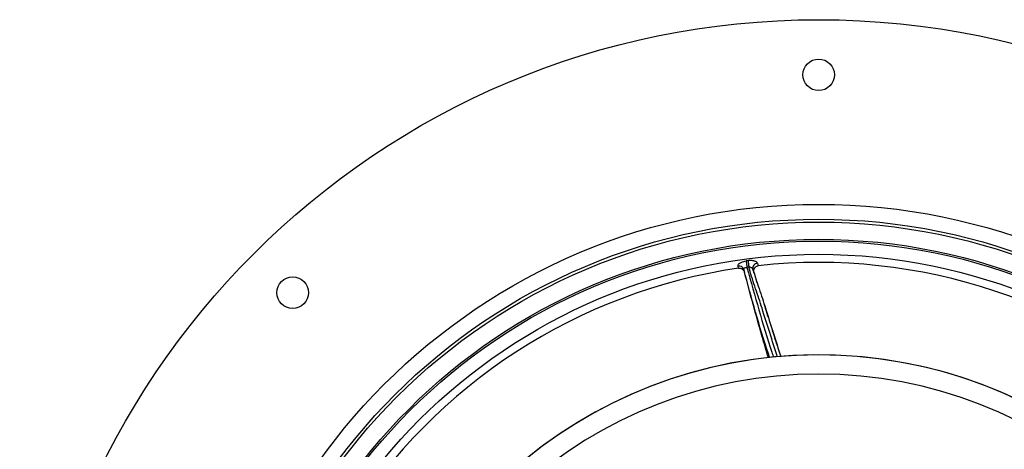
# Model space of a CAD drawing. Header units: millimetres. Extents: x 3853 to 8418, y 3903 to 8468.
# Tile 7 of 8: x 3853 to 6666, y 7241 to 8468. Entities that reach past the tile are written whole.
import ezdxf

# ---------------------------------------------------------------- set-up
doc = ezdxf.new("R2010")
doc.units = ezdxf.units.MM
doc.header["$LTSCALE"] = 5

msp = doc.modelspace()

# ---------------------------------------------------------------- linework, layer by layer
at = {"color": 7, "linetype": 'Continuous', "lineweight": 25}
for p, q in [((5906.6, 7757.9), (5904.9, 7764.2)), ((5960.4, 7772.5), (5962.7, 7765.1)), ((5921.3, 7754.7), (5923.6, 7745.6)), ((5950.6, 7744.8), (5947.4, 7755.1))]:
    msp.add_line(p, q, dxfattribs=at)
at = {"color": 7, "linetype": 'Continuous', "lineweight": 25, "flags": 128}
for points in [[(5928.2, 7778.7), (5928.3, 7777.3), (5928.6, 7775.6), (5928.9, 7773.5), (5929.2, 7771.1), (5929.5, 7768.5), (5929.8, 7765.8), (5930.2, 7763.1), (5930.5, 7760.5)], [(5933.6, 7779.4), (5933.8, 7778), (5934, 7776.3), (5934.2, 7774.1), (5934.5, 7771.8), (5934.9, 7769.2), (5935.2, 7766.5), (5935.6, 7763.8), (5935.9, 7761.2)]]:
    msp.add_lwpolyline(points, dxfattribs=at)
at = {"color": 7, "linetype": 'Continuous', "lineweight": 25}
for centre, radius in [((6135.3, 6185.5), 2282.5), ((6135.3, 8310.5), 45), ((6135.3, 6185.5), 1755), ((6135.3, 6185.5), 1712.5), ((6135.3, 6185.5), 1704.2), ((6135.3, 6185.5), 1655.1), ((6135.3, 6185.5), 1650), ((6135.3, 6185.5), 1612.3), ((4632.7, 7688.1), 45)]:
    msp.add_circle(centre, radius, dxfattribs=at)
for centre, radius, start, end in [((5907.9, 7750.4), 14.1, 17.8236, 102.447), ((6135.3, 6185.5), 1606.6, 97.2114, 97.4059), ((5961.8, 7757.9), 14.7, 95.4272, 191.1699), ((6135.3, 6185.5), 1589, 46.8461, 96.2347), ((6135.3, 6185.5), 1589, 98.2747, 147.6633), ((6135.3, 6185.5), 1588.3, 97.2114, 97.4059), ((6135.3, 6185.5), 1325, 282.3243, 257.6757), ((6135.3, 6185.5), 1325, 280.7659, 167.5), ((6135.3, 6185.5), 1270, 282.1369, 257.8631)]:
    msp.add_arc(centre, radius, start, end, dxfattribs=at)
for points, knots in [([(5904.9, 7764.2), (5904.8, 7765.4), (5904.6, 7767.7), (5908, 7771.5), (5913.5, 7774.9), (5920.6, 7777.4), (5925.8, 7778.3), (5928.2, 7778.7)], [0, 0, 0, 0, 0.205574, 0.411524, 0.616316, 0.82057, 1, 1, 1, 1]), ([(5960.4, 7772.5), (5960.2, 7773.2), (5959.8, 7773.8), (5958.8, 7775), (5958.2, 7775.6), (5956.7, 7776.6), (5955.7, 7777.1), (5953.7, 7777.9), (5952.6, 7778.3), (5950.1, 7779), (5948.8, 7779.2), (5946, 7779.6), (5944.5, 7779.7), (5941.5, 7779.9), (5939.9, 7779.9), (5936.8, 7779.7), (5935.2, 7779.6), (5933.6, 7779.4)], [0, 0, 0, 0, 0.125, 0.125, 0.25, 0.25, 0.375, 0.375, 0.5, 0.5, 0.625, 0.625, 0.75, 0.75, 0.875, 0.875, 1, 1, 1, 1]), ([(5950.6, 7744.8), (5950.2, 7746.8), (5949.5, 7750.8), (5951.1, 7756.7), (5954.3, 7761.4), (5958.5, 7764.2), (5961.4, 7764.8), (5962.7, 7765.1)], [0, 0, 0, 0, 0.225672, 0.4518007, 0.663838, 0.8541837, 1, 1, 1, 1]), ([(5906.6, 7757.9), (5908.2, 7758), (5911.4, 7758.1), (5916, 7756.3), (5919.9, 7753.1), (5922.5, 7749.3), (5923.3, 7746.6), (5923.6, 7745.6)], [0, 0, 0, 0, 0.207256, 0.414139, 0.630761, 0.867076, 1, 1, 1, 1]), ([(5921.3, 7754.7), (5921.2, 7755.4), (5921.1, 7756.7), (5922.3, 7758.4), (5924.5, 7759.7), (5927.4, 7760.5), (5929.5, 7760.5), (5930.5, 7760.5)], [0, 0, 0, 0, 0.208694, 0.413625, 0.615447, 0.818251, 1, 1, 1, 1]), ([(5995.5, 7502.6), (5994.5, 7505.6), (5979.9, 7548.6), (5954.7, 7632.6), (5932.4, 7714), (5921.3, 7754.7)], [0, 0, 0, 0, 0.0358931, 0.517752, 1, 1, 1, 1]), ([(5991.5, 7502.3), (5985.4, 7523.1), (5970.4, 7573.8), (5947.7, 7654.9), (5931.7, 7715.4), (5923.6, 7745.6)], [0, 0, 0, 0, 0.257115, 0.628544, 1, 1, 1, 1]), ([(5947.4, 7755.1), (5947.3, 7755.4), (5946.9, 7756.3), (5945.5, 7757.9), (5942.8, 7759.6), (5939.5, 7760.8), (5937.1, 7761), (5935.9, 7761.2)], [0, 0, 0, 0, 0.096679, 0.323164, 0.552057, 0.778063, 1, 1, 1, 1]), ([(5947.4, 7755.1), (5950.1, 7745.7), (5955.5, 7727.1), (5968.6, 7690.3), (5992, 7616), (6012.6, 7551), (6027.2, 7504.7)], [0, 0, 0, 0, 0.110762, 0.221576, 0.446417, 1, 1, 1, 1]), ([(5950.6, 7744.8), (5952.2, 7739.4), (5955.4, 7729), (5958.8, 7718.6), (5960.4, 7713.7)], [0, 0, 0, 0, 0.519521, 1, 1, 1, 1]), ([(5991.1, 7618.4), (5990.8, 7619.3), (5990.2, 7621.3), (5988.7, 7626.1), (5986.1, 7634.7), (5983.1, 7644.4), (5980.8, 7651.7), (5980.1, 7653.9)], [0, 0, 0, 0, 0.120704, 0.26998, 0.434732, 0.834445, 1, 1, 1, 1]), ([(6016.9, 7537), (6016.5, 7538.3), (6014.9, 7543.3), (6011.1, 7555.6), (6007.1, 7568.9), (6004.4, 7577.3), (6003.7, 7579.5)], [0, 0, 0, 0, 0.121699, 0.450281, 0.85145, 1, 1, 1, 1])]:
    msp.add_open_spline(points, degree=3, knots=knots, dxfattribs=at)
at = {"color": 8, "linetype": 'Continuous', "lineweight": 25}
for points, knots in [([(5930.5, 7760.5), (5941.7, 7719.9), (5963.9, 7638.6), (5989.7, 7553), (6004.9, 7508.3), (6006.5, 7503.5)], [0, 0, 0, 0, 0.471706, 0.943602, 1, 1, 1, 1]), ([(6017.6, 7504.4), (6002.9, 7550.8), (5982.3, 7615.9), (5958.6, 7690.4), (5945.6, 7727.4), (5939.4, 7748), (5936.4, 7759.3), (5935.9, 7761.2)], [0, 0, 0, 0, 0.5419778, 0.7601595, 0.8694015, 0.9785916, 1, 1, 1, 1])]:
    msp.add_open_spline(points, degree=3, knots=knots, dxfattribs=at)

doc.saveas('drawing.dxf')
